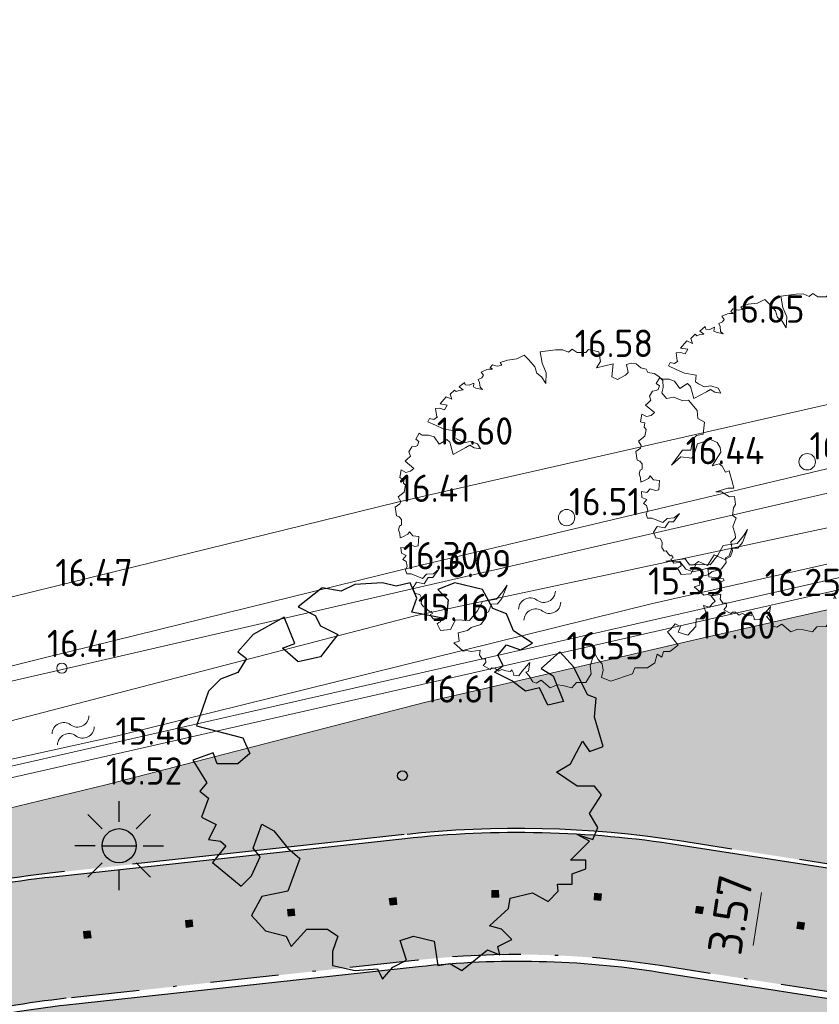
# Model space of a CAD drawing. Header units: metres. Extents: x 174255 to 175175, y 462028 to 462911.
# Tile 79 of 256: x 174560 to 174584, y 462625 to 462654. Entities that reach past the tile are written whole.
import ezdxf

# ---------------------------------------------------------------- set-up
doc = ezdxf.new("R2010")
doc.units = ezdxf.units.M
doc.linetypes.add('VH-GELEIDEBAND_50X200', pattern=[8, 4, -2, 0, -2])
doc.linetypes.add('VH-OPSLUITBAND_120X250', pattern=[26, 16, -4, 2, -4])
doc.layers.get('Defpoints').update_dxf_attribs({"color": 6})
for name, color, linetype, lineweight in [('B-ME-AL-PEIL_MAAIVELD-T20', 8, 'Continuous', 20), ('B-ME-GR-BOOM-S', 8, 'Continuous', 20), ('B-ME-IE-TERREINAFSCHEIDING_KUNSTMATIG_RASTERHEKWERK-G', 8, 'IE-TERREINAFSCHEIDING-KUNSTMATIG-OPEN', 20), ('B-ME-WH-WATERGANG_SLOOT_BODEM-G', 8, 'Continuous', 20), ('B-ME-WH-WATERGANG_SLOOT_INSTEEK-G', 8, 'Continuous', 20), ('B-WE-KL-TRACE_WENSTRACE-A', 252, 'Continuous', 20), ('B-WE-WH-WATER-S', 252, 'Continuous', 20), ('B-XX-KG-GRENS_PERCEEL-G', 213, 'Continuous', 20), ('N-WE-AL-WERKGRENS-G', 173, 'AL-WERKGRENS', 20), ('N-WE-VH-KANTOPSLUITING_ACHTERKANTBAND-G', 50, 'Continuous', 25), ('N-WE-VH-KANTOPSLUITING_GELEIDEBAND_50-200X200-G', 210, 'VH-GELEIDEBAND_50X200', 25), ('N-WE-VH-KANTOPSLUITING_OPSLUITBAND_120X250-G', 152, 'VH-OPSLUITBAND_120X250', 25), ('N-WE-VH-VERHARDING_STRAATBAKSTEEN_DIKFORMAAT_ROOD-TROTTOIR-V', 33, 'Continuous', 25), ('N-WE-VW-MARKERING_LANGS_STREEP_20-280_020-G', 7, 'Continuous', 20), ('N-XX-AL-M', 10, 'Continuous', 20)]:
    doc.layers.add(name, color=color, linetype=linetype, lineweight=lineweight)
for name, color, linetype, lineweight, true_color in [('N-WE-GR-BOOM-1E-GROOTTE-S', 7, 'Continuous', 25, 0x00cc00), ('N-WE-GR-GRAS_BERM-BERMENMENGSEL-V', 70, 'Continuous', 25, 0x7fff00), ('N-WE-IE-MEUBILAIR_WEGMEUBILAIR-LICHTMAST-PAALTOP-5.00-S', 30, 'Continuous', 25, 0xff7f00), ('N-WE-VH-VERHARDING_BETONSTRAATSTEEN_DUBBELKLINKERS_ROOD-V', 7, 'Continuous', 18, 0xff6a6a)]:
    doc.layers.add(name, color=color, linetype=linetype, lineweight=lineweight, true_color=true_color)
doc.styles.add('NLCS-ISO-M500-T20', font='NLCS-ISO.ttf', dxfattribs={"height": 1})
doc.linetypes.add('AL-WERKGRENS', pattern='A,10,[106,Afdeling.shx,S=1,R=0,X=0,Y=0],-2', length=12)
doc.linetypes.add('IE-TERREINAFSCHEIDING-KUNSTMATIG-OPEN', pattern='A,7,-1.5,[67,NLCS.SHX,S=0.75,R=0,X=0,Y=0],-1.5', length=10)
doc.dimstyles.new('M500T20', dxfattribs={"dimtxt": 1, "dimasz": 1, "dimexe": 0.5, "dimexo": 1, "dimgap": 0.3, "dimtad": 1, "dimzin": 1, "dimdsep": 46, "dimtxsty": 'NLCS-ISO-M500-T20', "dimcen": 0, "dimclrd": 256, "dimclre": 256, "dimclrt": 256, "dimadec": 0, "dimazin": 0, "dimtfac": 1, "dimtix": 1, "dimtmove": 0, "dimatfit": 3, "dimfxl": 1, "dimfxlon": 1, "dimlwd": -1, "dimlwe": -1, "dimarcsym": 0})

# ---------------------------------------------------------------- blocks, each defined once
blk = doc.blocks.new('boom')
blk.add_lwpolyline([(-0.3058869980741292, 1.961443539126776), (-0.367967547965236, 2.058375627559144), (-0.4348348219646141, 2.112359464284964), (-0.4631247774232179, 2.207472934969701), (-0.5531377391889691, 2.307727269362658), (-0.6209857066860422, 2.375745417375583), (-0.7266629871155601, 2.320002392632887), (-0.8640880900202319, 2.305284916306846), (-0.9726863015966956, 2.266609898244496), (-0.9458113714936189, 2.227808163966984), (-1.008520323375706, 2.215868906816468), (-1.03390285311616, 2.221838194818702), (-1.086159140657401, 2.23527011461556), (-1.117513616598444, 2.197960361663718), (-1.084666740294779, 2.169604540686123), (-1.135430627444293, 2.169604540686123), (-1.165292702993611, 2.165127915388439), (-1.249446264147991, 2.128632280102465), (-1.21374823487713, 2.083561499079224), (-1.238172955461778, 2.046001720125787), (-1.294538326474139, 2.021588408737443), (-1.271991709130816, 1.976517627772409), (-1.266355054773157, 1.907032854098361), (-1.228778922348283, 1.87322959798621), (-1.330235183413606, 1.893887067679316), (-1.364053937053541, 1.910788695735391), (-1.358417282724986, 1.967127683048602), (-1.424176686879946, 1.937080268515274), (-1.482420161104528, 1.940836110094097), (-1.493692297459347, 1.976517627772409), (-1.572603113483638, 1.910788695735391), (-1.514359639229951, 1.867595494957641), (-1.570723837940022, 1.860083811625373), (-1.615815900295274, 1.843182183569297), (-1.638361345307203, 1.865717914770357), (-1.702241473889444, 1.803745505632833), (-1.679694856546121, 1.732382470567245), (-1.763198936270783, 1.76855995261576), (-1.851489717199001, 1.662658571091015), (-1.745539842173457, 1.645008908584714), (-1.784387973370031, 1.57793787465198), (-1.85502083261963, 1.59911855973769), (-1.918591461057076, 1.595588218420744), (-1.900932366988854, 1.475567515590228), (-1.890337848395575, 1.47203717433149), (-1.943312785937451, 1.436737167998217), (-2.006882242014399, 1.450857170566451), (-2.02807127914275, 1.401436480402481), (-1.918591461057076, 1.352016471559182), (-1.794983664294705, 1.295535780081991), (-1.625464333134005, 1.267295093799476), (-1.636060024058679, 1.168454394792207), (-1.590148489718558, 1.140214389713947), (-1.505388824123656, 1.09432404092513), (-1.410034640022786, 1.111974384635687), (-1.304084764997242, 1.076673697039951), (-1.26170551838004, 1.006073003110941), (-1.349996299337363, 1.020193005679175), (-1.417098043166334, 1.059023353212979), (-1.473604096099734, 1.023723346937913), (-1.660781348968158, 0.9248826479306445), (-1.706692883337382, 1.101384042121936), (-1.752603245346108, 1.143744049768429), (-1.862084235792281, 1.073144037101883), (-1.939780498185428, 1.179044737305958), (-2.021009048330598, 1.207284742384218), (-2.112830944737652, 1.207284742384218), (-2.157668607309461, 1.233627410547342), (-2.207795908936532, 1.145943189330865), (-2.162274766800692, 1.111974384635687), (-2.179932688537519, 1.055493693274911), (-2.211717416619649, 1.041373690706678), (-2.265102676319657, 1.033418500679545), (-2.306358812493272, 0.9604088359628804), (-2.285881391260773, 0.9001723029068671), (-2.335325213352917, 0.8507516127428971), (-2.36357765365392, 0.8260412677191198), (-2.23643874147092, 0.7201405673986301), (-2.282350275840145, 0.6777805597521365), (-2.352983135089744, 0.6601302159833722), (-2.42008370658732, 0.6989605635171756), (-2.44127391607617, 0.5859991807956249), (-2.423615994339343, 0.5789391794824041), (-2.374173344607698, 0.5683495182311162), (-2.38476786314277, 0.5048088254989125), (-2.356514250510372, 0.4730384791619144), (-2.374173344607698, 0.3741977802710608), (-2.465995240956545, 0.3035970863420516), (-2.427147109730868, 0.236526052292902), (-2.437742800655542, 0.2012260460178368), (-2.508375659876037, 0.1518053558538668), (-2.487185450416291, 0.02472465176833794), (-2.448337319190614, 0.0106046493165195), (-2.416176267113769, -0.03011826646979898), (-2.416176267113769, -0.1056329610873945), (-2.442840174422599, -0.123401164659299), (-2.460616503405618, -0.1767057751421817), (-2.438396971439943, -0.2344522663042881), (-2.433952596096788, -0.2966413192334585), (-2.398399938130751, -0.2833149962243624), (-2.322850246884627, -0.2433367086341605), (-2.296186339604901, -0.2078003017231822), (-2.247301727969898, -0.2655467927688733), (-2.162863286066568, -0.2744312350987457), (-2.170781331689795, -0.412212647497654), (-2.219308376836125, -0.4221115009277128), (-2.295564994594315, -0.3943947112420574), (-2.347062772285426, -0.448839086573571), (-2.426291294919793, -0.4369604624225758), (-2.417377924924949, -0.5220912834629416), (-2.34508267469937, -0.5537682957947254), (-2.393609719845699, -0.6111823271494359), (-2.349044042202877, -0.6398890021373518), (-2.333198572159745, -0.7101722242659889), (-2.355987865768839, -0.7674179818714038), (-2.336416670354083, -0.8247080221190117), (-2.272109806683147, -0.8247080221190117), (-2.109946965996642, -0.8903817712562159), (-2.049833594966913, -0.8288998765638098), (-1.946385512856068, -0.8219134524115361), (-1.868099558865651, -0.7562390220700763), (-1.954772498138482, -0.8764089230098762), (-2.02606890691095, -0.8764089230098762), (-2.084783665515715, -0.9672351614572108), (-2.196619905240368, -0.9462752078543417), (-2.251139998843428, -1.030114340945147), (-2.214793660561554, -1.112556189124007), (-2.14674231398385, -1.126996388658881), (-2.119881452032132, -1.18313371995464), (-2.127207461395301, -1.255135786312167), (-2.094242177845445, -1.306391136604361), (-2.061276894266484, -1.301509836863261), (-2.033195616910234, -1.347883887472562), (-2.006334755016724, -1.373511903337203), (-1.983137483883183, -1.367409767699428), (-1.962381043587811, -1.402801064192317), (-1.996567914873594, -1.423547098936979), (-1.952614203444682, -1.480904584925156), (-1.881799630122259, -1.473582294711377), (-1.851276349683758, -1.476023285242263), (-1.84517192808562, -1.523617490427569), (-1.869590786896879, -1.535821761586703), (-1.89523006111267, -1.555347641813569), (-1.84293977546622, -1.650591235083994), (-1.701030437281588, -1.636952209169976), (-1.624783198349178, -1.495622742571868), (-1.419942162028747, -1.506018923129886), (-1.30532276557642, -1.364175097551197), (-1.231639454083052, -1.225058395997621), (-1.02696254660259, -1.195052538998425), (-0.9341758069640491, -1.083213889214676), (-0.8714082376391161, -0.9904691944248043), (-0.9478207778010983, -1.181413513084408), (-1.013317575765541, -1.26324698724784), (-1.100645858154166, -1.265974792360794), (-1.141581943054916, -1.377813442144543), (-1.196161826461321, -1.405091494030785), (-1.185246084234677, -1.473285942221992), (-1.253470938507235, -1.566029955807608), (-1.395380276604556, -1.609674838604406), (-1.449211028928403, -1.651869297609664), (-1.586414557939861, -1.683966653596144), (-1.572767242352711, -1.806074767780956), (-1.651909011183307, -1.830624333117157), (-1.512728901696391, -1.953374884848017), (-1.463606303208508, -1.94246366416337), (-1.389922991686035, -1.958829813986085), (-1.264387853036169, -1.937008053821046), (-1.274154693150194, -2.007791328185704), (-1.235320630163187, -2.06854835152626), (-1.186353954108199, -2.065173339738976), (-1.179600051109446, -2.117492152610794), (-1.220123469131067, -2.164747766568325), (-1.117126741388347, -2.220442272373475), (-1.091799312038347, -2.19850197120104), (-1.051275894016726, -2.200189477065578), (-0.9955564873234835, -2.244070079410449), (-0.9499673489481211, -2.220442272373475), (-0.8891822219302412, -2.242381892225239), (-0.8199550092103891, -2.252508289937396), (-0.8030696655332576, -2.225505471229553), (-0.7743658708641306, -2.28626249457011), (-0.7777434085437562, -2.306515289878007), (-0.7000729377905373, -2.313265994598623), (-0.6561731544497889, -2.252508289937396), (-0.5481107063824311, -2.129306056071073), (-0.5362910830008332, -2.119179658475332), (-0.5582409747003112, -2.244070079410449), (-0.5970762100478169, -2.262634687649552), (-0.5514870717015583, -2.309890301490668), (-0.4958825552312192, -2.403423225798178), (-0.4448970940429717, -2.420410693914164), (-0.3735162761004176, -2.376242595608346), (-0.2409529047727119, -2.488361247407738), (-0.1389796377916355, -2.447590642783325), (-0.05400308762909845, -2.457783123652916), (0.0785602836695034, -2.488361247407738), (0.1431426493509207, -2.41361570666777), (0.2791058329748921, -2.410218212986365), (0.3599697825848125, -2.285145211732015), (0.3450814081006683, -2.174336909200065), (0.3782689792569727, -2.059551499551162), (0.3982423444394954, -1.961784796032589), (0.4636675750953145, -2.077842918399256), (0.519553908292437, -2.138910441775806), (0.5372727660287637, -2.232924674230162), (0.5124666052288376, -2.340019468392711), (0.6494309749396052, -2.392442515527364), (0.9663755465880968, -2.28754941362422), (1.000460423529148, -2.199785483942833), (1.181574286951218, -2.196114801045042), (1.293255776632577, -2.126619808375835), (1.326109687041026, -1.995529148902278), (1.392091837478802, -2.040497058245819), (1.416086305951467, -1.956557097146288), (1.509061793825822, -1.956557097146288), (1.632029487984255, -1.8666219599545), (1.47607071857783, -1.668764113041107), (1.524057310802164, -1.632790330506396), (1.587187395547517, -1.556243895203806), (1.665020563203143, -1.590820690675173), (1.632029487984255, -1.674759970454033), (1.775952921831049, -1.717929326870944), (1.890494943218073, -1.594280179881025), (1.896397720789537, -1.480046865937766), (2.008382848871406, -1.480046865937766), (2.048199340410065, -1.412886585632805), (2.000917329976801, -1.286028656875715), (2.092993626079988, -1.310902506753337), (2.130321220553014, -1.261154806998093), (2.172626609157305, -1.221355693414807), (2.115390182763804, -1.149220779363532), (2.182581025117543, -1.096985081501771), (2.272168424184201, -1.069623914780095), (2.239817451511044, -0.9427659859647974), (2.304519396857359, -0.9203794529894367), (2.29207725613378, -0.8930176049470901), (2.080550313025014, -0.8656557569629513), (2.06810817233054, -0.7387978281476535), (1.854092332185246, -0.7910335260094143), (1.744596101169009, -0.7562097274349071), (1.65749759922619, -0.644276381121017), (1.450948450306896, -0.6393017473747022), (1.736858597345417, -0.6042783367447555), (1.796356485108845, -0.6887898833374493), (1.868380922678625, -0.6919203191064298), (1.927878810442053, -0.6418387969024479), (2.059401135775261, -0.7013102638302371), (2.159608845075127, -0.544807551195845), (2.316183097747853, -0.6105385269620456), (2.397601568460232, -0.5667178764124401), (2.428917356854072, -0.4884665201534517), (2.403849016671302, -0.3588439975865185), (2.471286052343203, -0.2970555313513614), (2.465665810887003, -0.2408834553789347), (2.431196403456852, -0.1345072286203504), (2.458827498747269, -0.0654611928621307), (2.48093214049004, -0.00746263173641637), (2.42566994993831, 0.03672726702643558), (2.44224813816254, 0.1416769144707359), (2.469879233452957, 0.1913905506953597), (2.458827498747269, 0.3073876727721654), (2.381459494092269, 0.3046258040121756), (2.265409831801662, 0.3791955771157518), (2.182516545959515, 0.3791955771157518), (2.35935485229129, 0.4316704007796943), (2.445011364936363, 0.4316704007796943), (2.431196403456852, 0.4896696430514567), (2.380280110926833, 0.6839297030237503), (2.325674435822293, 0.6644365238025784), (2.274970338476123, 0.7502056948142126), (2.232065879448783, 0.7852924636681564), (2.130657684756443, 0.7580028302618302), (2.255468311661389, 0.9568301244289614), (2.247667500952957, 1.027004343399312), (2.200863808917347, 1.097179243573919), (2.107255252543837, 1.143962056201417), (1.916137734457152, 1.077686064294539), (1.877133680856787, 0.9607290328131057), (1.830329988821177, 0.8710616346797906), (1.670414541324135, 0.8866559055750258), (1.533902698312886, 0.7657999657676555), (1.697717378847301, 0.9841204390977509), (1.818628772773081, 0.9880186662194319), (1.845931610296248, 1.151759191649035), (1.900536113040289, 1.198542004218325), (1.998045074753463, 1.22193341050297), (2.017222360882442, 1.394816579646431), (1.920916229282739, 1.451441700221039), (1.912237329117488, 1.565008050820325), (1.781351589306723, 1.716587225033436), (1.70282295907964, 1.706775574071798), (1.570305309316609, 1.760739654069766), (1.462328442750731, 1.741116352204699), (1.393614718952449, 1.824515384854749), (1.413246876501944, 1.903007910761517), (1.408339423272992, 2.006030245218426), (1.348060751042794, 2.065731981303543), (1.279852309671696, 2.105967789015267), (1.188162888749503, 2.123849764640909), (1.163563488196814, 2.169674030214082), (1.084173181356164, 2.192027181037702), (1.018201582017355, 2.250144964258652), (0.9432849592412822, 2.259085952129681), (0.8782699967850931, 2.241509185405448), (0.9028096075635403, 2.123770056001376), (0.8635452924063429, 2.084523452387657), (0.745752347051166, 2.020747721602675), (0.6623150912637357, 2.059994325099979), (0.6837140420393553, 2.248067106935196), (0.4365452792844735, 2.192450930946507), (0.495441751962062, 2.285661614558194), (0.4709009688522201, 2.423024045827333), (0.3187523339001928, 2.457364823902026), (0.2794880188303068, 2.413212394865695), (0.1567864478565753, 2.413212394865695), (0.08316527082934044, 2.462270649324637), (0.02917742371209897, 2.418118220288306), (-0.05691346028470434, 2.454903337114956), (-0.1622366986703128, 2.452458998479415), (-0.3862238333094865, 2.424999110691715), (-0.3586719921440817, 2.258476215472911), (-0.2992636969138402, 2.118135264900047), (-0.3058869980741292, 1.961443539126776)])
blk.add_circle((0, 0), 0.12)
blk = doc.blocks.new('water')
at = {"linetype": 'Continuous'}
for centre, radius, start, end in [((0.2997979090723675, -0.1605370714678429), 0.3400749, 28.13778714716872, 151.8316499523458), ((0.9001997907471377, 0.1494030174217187), 0.33496494, 206.4585658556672, 333.511009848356), ((0.2996067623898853, -0.5198982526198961), 0.3400745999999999, 28.13778724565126, 151.8316900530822), ((0.900008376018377, -0.2105970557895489), 0.33496506, 206.4585357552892, 333.5110164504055)]:
    blk.add_arc(centre, radius, start, end, dxfattribs=at)
blk = doc.blocks.new('*D72')
at = {"layer": 'Defpoints', "color": 0, "transparency": 16777216}
for p in [(174582.145679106, 462629.0061890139), (174581.5977685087, 462625.4784852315), (174581.5977684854, 462625.4784852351)]:
    blk.add_point(p, dxfattribs=at)
at = {"layer": 'N-XX-AL-M', "transparency": 16777216}
blk.add_line((174581.9922027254, 462628.0180366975), (174581.7512448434, 462626.4666375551), dxfattribs=at)
for points in [[(174581.827510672, 462628.0436160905), (174582.1568947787, 462627.9924573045), (174582.1456790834, 462629.0061890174)], [(174581.58655279, 462626.4922169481), (174581.9159368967, 462626.4410581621), (174581.5977684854, 462625.4784852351)]]:
    blk.add_solid(points, dxfattribs=at)
at = {"layer": 'N-XX-AL-M', "transparency": 16777216, "insert": (174581.0812019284, 462627.3651182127), "char_height": 1, "width": 2.754248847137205, "attachment_point": 5, "rotation": 81.17155930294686, "style": 'NLCS-ISO-M500-T20'}
blk.add_mtext('3.57', dxfattribs=at)
blk = doc.blocks.new('SGR-BOOM_1EGROOTTE')
at = {"linetype": 'Continuous', "flags": 128}
blk.add_lwpolyline([(167869.0515202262, 467739.1556611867), (167868.8494327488, 467739.6599609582), (167868.4486004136, 467739.8110639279), (167868.1446613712, 467740.3646383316), (167867.3364325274, 467740.5666382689), (167866.83377547, 467740.3645509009), (167867.1376977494, 467740.0623117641), (167867.0851679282, 467739.5070708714), (167866.0781706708, 467739.7090575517), (167866.2276307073, 467740.1131752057), (167866.0255466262, 467740.5665508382), (167865.6230883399, 467740.4663184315), (167865.2189739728, 467740.5664970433), (167864.4140474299, 467740.5155192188), (167864.0099531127, 467740.3150811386), (167863.4547091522, 467740.4136069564), (167862.7483789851, 467739.8599651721), (167863.2527089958, 467739.6086635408), (167863.4038589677, 467739.3047715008), (167863.9081889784, 467739.0534698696), (167863.403919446, 467738.3979932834), (167862.7484864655, 467738.2484625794), (167862.2950706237, 467738.6492545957), (167862.6511367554, 467738.7906272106), (167862.3459340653, 467739.5593216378), (167861.437546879, 467739.0533050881), (167860.9841914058, 467738.5489616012), (167861.2371828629, 467738.3469246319), (167860.9842317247, 467737.9444427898), (167860.478289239, 467737.7423552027), (167860.1267718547, 467737.3907909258), (167859.7736556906, 467736.3804981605), (167861.1338465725, 467736.027405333), (167861.3359306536, 467735.5740297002), (167860.9844099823, 467735.2717468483), (167860.3798911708, 467735.2717065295), (167860.2645594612, 467735.587631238), (167859.6735173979, 467735.3718649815), (167860.077668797, 467734.7164489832), (167859.8756317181, 467734.4651002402), (167860.126980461, 467734.2630631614), (167859.9249636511, 467733.7078122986), (167860.3487980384, 467733.4959304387), (167860.1270612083, 467733.0523828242), (167860.4786053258, 467733.0031248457), (167860.6371384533, 467732.864022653), (167860.2443994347, 467732.3829941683), (167861.0848543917, 467731.6906366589), (167861.3887363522, 467731.9929163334), (167861.6400345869, 467732.5481704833), (167861.4379639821, 467732.7994922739), (167861.6892521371, 467733.5058761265), (167862.0440918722, 467733.30384595), (167862.4482331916, 467732.7995596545), (167862.7997940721, 467732.4989664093), (167862.4483172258, 467731.5395978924), (167861.6893932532, 467731.3900602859), (167861.3888137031, 467730.8331601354), (167861.7929516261, 467730.3797979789), (167862.3958378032, 467730.2287084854), (167862.4714127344, 467730.0775838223), (167862.5469876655, 467729.9264591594), (167863.0019858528, 467730.4308027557), (167863.6065046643, 467730.4308430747), (167863.9087775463, 467730.228809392), (167863.7593207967, 467729.7754103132), (167863.759347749, 467729.3713026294), (167864.4148008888, 467729.2185739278), (167865.0702403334, 467729.2711844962), (167865.2197475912, 467728.9672923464), (167865.5236260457, 467729.3221388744), (167865.9260776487, 467729.522576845), (167865.7333766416, 467730.0964089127), (167866.1280843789, 467730.2289574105), (167866.7342560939, 467730.076225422), (167866.8345086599, 467729.3715077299), (167867.1876886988, 467729.4240981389), (167867.5392432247, 467729.218782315), (167868.2964940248, 467729.8249943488), (167868.651330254, 467729.6755310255), (167868.5987466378, 467729.9268627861), (167869.0028408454, 467730.1289435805), (167868.7005612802, 467730.4311828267), (167868.3473709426, 467730.5330075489), (167868.9025748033, 467731.0357151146), (167868.9518360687, 467731.3379778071), (167869.6072688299, 467731.4907939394), (167870.0623175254, 467731.2378463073), (167870.3629140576, 467731.5401257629), (167870.3423943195, 467731.7499664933), (167870.7670077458, 467731.7499948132), (167870.7669879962, 467732.0461086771), (167871.1710857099, 467732.1956226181), (167871.1710689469, 467732.4469578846), (167870.7176798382, 467732.4469276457), (167871.2728800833, 467733.0038447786), (167870.919683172, 467733.2042323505), (167871.3730823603, 467733.0531328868), (167871.5241885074, 467733.4063265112), (167871.2728262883, 467733.8104174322), (167871.6243301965, 467734.364035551), (167871.4222595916, 467734.6153573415), (167870.9195890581, 467734.6153238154), (167870.3134004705, 467735.0210337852), (167870.7174913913, 467735.272396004), (167871.0706312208, 467735.9278625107), (167871.2727051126, 467735.6272592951), (167871.6735173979, 467735.776773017), (167871.4221249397, 467736.6342530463), (167871.4746547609, 467737.189493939), (167871.2200273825, 467737.2896825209), (167870.8158659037, 467738.096228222), (167870.4122671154, 467738.5450985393), (167869.8651256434, 467738.0531398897), (167870.2130065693, 467737.8448527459), (167870.5153164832, 467737.087581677), (167870.0619340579, 467736.9873458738), (167869.8089225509, 467737.4899995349), (167869.4048214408, 467737.3914097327), (167869.0023363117, 467737.6936422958), (167868.498006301, 467737.944943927), (167868.7493280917, 467738.1470145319), (167868.5981783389, 467738.4476211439), (167868.8494933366, 467738.7515400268), (167869.2536111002, 467738.6004372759), (167869.6067811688, 467738.8025146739)], close=True, dxfattribs=at)
at = {"linetype": 'Continuous'}
blk.add_circle((167865.804156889, 467734.918884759), 0.143196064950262, dxfattribs=at)
blk = doc.blocks.new('lichtmast 5.00 m')
blk.add_hatch(color=256).paths.add_polyline_path([(-0.2500000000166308, 0, 1), (0.2500000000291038, 0)])
for p, q in [((0, 0.3499999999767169), (0, 0.6500000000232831)), ((-0.2474873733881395, 0.2474873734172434), (-0.4596194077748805, 0.4596194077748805)), ((0.2474873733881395, 0.247487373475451), (0.4596194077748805, 0.4596194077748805)), ((-0.3500000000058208, 0), (-0.6499999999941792, 0)), ((-0.2500000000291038, 0), (0.2500000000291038, 0)), ((0.3500000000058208, 0), (0.6499999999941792, 0)), ((-0.2474873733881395, -0.2474873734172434), (-0.4596194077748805, -0.4596194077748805)), ((0.2474873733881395, -0.247487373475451), (0.459619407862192, -0.4596194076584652)), ((0, -0.6500000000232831), (0, -0.3499999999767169))]:
    blk.add_line(p, q)
blk.add_circle((0, 0), 0.2500000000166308)

msp = doc.modelspace()

# ---------------------------------------------------------------- hatches: boundary and pattern name
at = {"layer": 'B-WE-KL-TRACE_WENSTRACE-A'}
h = msp.add_hatch(dxfattribs=at)
h.set_pattern_fill('AKL-WENSTRACE', color=256, scale=5, pattern_type=2)
h.set_pattern_definition([(45, (7009.968226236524, -5333.280170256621), (-0.4419417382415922, 0.4419417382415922), [])])
edge = h.paths.add_edge_path()
edge.add_line((174561.1605458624, 462532.0989702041), (174561.0658023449, 462524.9997435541))
edge.add_line((174561.0658023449, 462524.9997435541), (174533.2316158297, 462525.3712118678))
edge.add_line((174533.2316158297, 462525.3712118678), (174531.9525033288, 462540.8590575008))
edge.add_arc((174457.7047188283, 462534.7270267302), 74.50057251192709, 4.721271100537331, 10.37402687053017)
edge.add_line((174530.9874455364, 462548.1425875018), (174544.1329476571, 462551.271554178))
edge.add_line((174544.1329476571, 462551.271554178), (174535.9280328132, 462585.6910932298))
edge.add_line((174535.9280328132, 462585.6910932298), (174534.9558274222, 462585.456952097))
edge.add_line((174534.9558274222, 462585.456952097), (174542.9514576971, 462551.9153598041))
edge.add_line((174542.9514576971, 462551.9153598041), (174532.1318001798, 462549.3400037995))
edge.add_line((174532.1318001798, 462549.3400037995), (174514.6897295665, 462547.8994954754))
edge.add_line((174514.6897295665, 462547.8994954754), (174503.1916710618, 462543.9082026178))
edge.add_line((174503.1916710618, 462543.9082026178), (174492.5572720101, 462565.7406922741))
edge.add_line((174492.5572720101, 462565.7406922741), (174491.6423641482, 462565.3354025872))
edge.add_line((174491.6423641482, 462565.3354025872), (174502.6812554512, 462542.672487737))
edge.add_line((174502.6812554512, 462542.672487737), (174514.898133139, 462546.9133025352))
edge.add_line((174514.898133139, 462546.9133025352), (174529.9727263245, 462548.1582852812))
edge.add_arc((174457.7283650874, 462534.6297139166), 73.50013587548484, 4.721245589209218, 10.606441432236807, ccw=False)
edge.add_line((174530.9791102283, 462540.6793676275), (174532.8609677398, 462517.8933197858))
edge.add_line((174532.8609677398, 462517.8933197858), (174519.7026749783, 462516.8066007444))
edge.add_line((174519.7026749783, 462516.8066007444), (174520.5656463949, 462509.8115966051))
edge.add_line((174520.5656463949, 462509.8115966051), (174521.5581221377, 462509.9340380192))
edge.add_line((174521.5581221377, 462509.9340380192), (174520.8226348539, 462515.8956915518))
edge.add_line((174520.8226348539, 462515.8956915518), (174533.9398826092, 462516.9790207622))
edge.add_line((174533.9398826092, 462516.9790207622), (174533.3294904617, 462524.369816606))
edge.add_line((174533.3294904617, 462524.369816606), (174562.0768783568, 462523.9861609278))
edge.add_line((174562.0768783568, 462523.9861609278), (174562.1716244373, 462531.0855834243))
edge.add_line((174562.1716244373, 462531.0855834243), (174592.9443543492, 462530.6751003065))
edge.add_line((174592.9443543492, 462530.6751003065), (174593.9421617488, 462530.8117859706))
edge.add_line((174593.9421617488, 462530.8117859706), (174593.6844746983, 462531.7996495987))
edge.add_line((174593.6844746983, 462531.7996495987), (174594.3033468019, 462578.1946979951))
edge.add_line((174594.3033468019, 462578.1946979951), (174594.7134778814, 462578.9431135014))
edge.add_line((174594.7134778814, 462578.9431135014), (174594.958302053, 462597.2904152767))
edge.add_line((174594.958302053, 462597.2904152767), (174594.5584503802, 462597.2957508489))
edge.add_line((174594.5584503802, 462597.2957508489), (174594.8775345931, 462621.2165697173))
edge.add_line((174594.8775345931, 462621.2165697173), (174600.3170870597, 462627.9729559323))
edge.add_arc((174655.7627324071, 462618.2020597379), 56.3000000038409, 160.1144639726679, 170.0056796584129, ccw=False)
edge.add_line((174602.8196748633, 462637.3520638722), (174601.8793008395, 462637.6922060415))
edge.add_arc((174655.762732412, 462618.2020597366), 57.30000000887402, 160.1144639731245, 169.7474836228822)
edge.add_line((174599.3776482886, 462628.4007012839), (174593.8822257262, 462621.5749196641))
edge.add_line((174593.8822257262, 462621.5749196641), (174593.5585394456, 462597.3090971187))
edge.add_line((174593.5585394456, 462597.3090971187), (174576.797482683, 462597.5326759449))
edge.add_line((174576.797482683, 462597.5326759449), (174576.761245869, 462594.8161070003))
edge.add_line((174576.761245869, 462594.8161070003), (174561.8637666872, 462595.0148272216))
edge.add_line((174561.8637666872, 462595.0148272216), (174561.8355865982, 462592.902247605))
edge.add_line((174561.8355865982, 462592.902247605), (174520.4699462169, 462583.0442731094))
edge.add_line((174520.4699462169, 462583.0442731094), (174513.374465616, 462612.8097460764))
edge.add_line((174513.374465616, 462612.8097460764), (174505.3179127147, 462610.8895252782))
edge.add_arc((174511.4138291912, 462585.3131868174), 26.29276110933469, 103.4058786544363, 117.4871049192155)
edge.add_line((174499.2784323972, 462608.6378825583), (174483.0795162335, 462600.2105934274))
edge.add_line((174483.0795162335, 462600.2105934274), (174483.5053150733, 462599.304880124))
edge.add_line((174483.5053150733, 462599.304880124), (174499.7399512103, 462607.7507521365))
edge.add_arc((174511.413878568, 462585.3130543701), 25.29290139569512, 103.4059164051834, 117.4871426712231, ccw=False)
edge.add_line((174505.5497610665, 462609.9167733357), (174512.6335959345, 462611.6051538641))
edge.add_line((174512.6335959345, 462611.6051538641), (174519.7290700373, 462581.8397081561))
edge.add_line((174519.7290700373, 462581.8397081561), (174562.8251084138, 462592.1100591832))
edge.add_line((174562.8251084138, 462592.1100591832), (174562.8503397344, 462594.0015781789))
edge.add_line((174562.8503397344, 462594.0015781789), (174577.7478189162, 462593.8028579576))
edge.add_line((174577.7478189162, 462593.8028579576), (174577.7840557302, 462596.5194269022))
edge.add_line((174577.7840557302, 462596.5194269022), (174593.9450484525, 462596.3038524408))
edge.add_line((174593.9450484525, 462596.3038524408), (174593.7168884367, 462579.2053746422))
edge.add_line((174593.7168884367, 462579.2053746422), (174593.3068688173, 462578.4571625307))
edge.add_line((174593.3068688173, 462578.4571625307), (174592.6826168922, 462531.6784914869))
edge.add_line((174592.6826168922, 462531.6784914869), (174561.1605458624, 462532.0989702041))
at = {"layer": 'N-WE-GR-GRAS_BERM-BERMENMENGSEL-V', "transparency": 33554559}
h = msp.add_hatch(color=256, dxfattribs=at)
h.dxf.hatch_style = 1
edge = h.paths.add_edge_path()
edge.add_arc((174444.6898391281, 462590.7989217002), 18.69000000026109, 44.81903165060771, 87.2533835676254, ccw=False)
edge.add_arc((174468.5022701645, 462614.4614023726), 14.87999945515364, 224.8190298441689, 297.4857675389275)
edge.add_line((174475.36981046, 462601.2609753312), (174497.2060338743, 462612.6210049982))
edge.add_arc((174511.4138934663, 462585.3130144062), 30.78294372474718, 103.40591640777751, 117.48715451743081, ccw=False)
edge.add_line((174504.276918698, 462615.2571827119), (174557.4516927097, 462627.9310032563))
edge.add_arc((174564.5832781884, 462597.9782973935), 30.78999999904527, 96.21159540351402, 103.39247755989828, ccw=False)
edge.add_line((174561.2517833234, 462628.587531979), (174571.5407673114, 462629.7073802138))
edge.add_arc((174574.8722621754, 462599.0981456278), 30.78999999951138, 81.17155930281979, 96.21159540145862, ccw=False)
edge.add_line((174579.5977992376, 462629.5233555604), (174593.8750633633, 462627.3058608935))
edge.add_line((174593.8750633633, 462627.3058608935), (174594.178946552, 462629.2624024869))
edge.add_line((174594.178946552, 462629.2624024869), (174598.2303710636, 462628.6331494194))
edge.add_arc((174598.3684997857, 462629.5224865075), 0.9000000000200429, 261.1715593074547, 348.8422133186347)
edge.add_arc((174655.7627324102, 462618.2020597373), 57.60000000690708, 160.1144639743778, 168.842213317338, ccw=False)
edge.add_line((174601.5971886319, 462637.7942486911), (174605.23248362, 462647.8445667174))
edge.add_line((174605.23248362, 462647.8445667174), (174601.3139031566, 462647.6062455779))
edge.add_line((174601.3139031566, 462647.6062455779), (174602.5844432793, 462644.6543776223))
edge.add_line((174602.5844432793, 462644.6543776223), (174598.3551943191, 462643.7279207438))
edge.add_arc((174598.7831649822, 462641.7742469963), 2.000000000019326, -77.03845651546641, 102.35600575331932, ccw=False)
edge.add_line((174599.2317590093, 462639.8252053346), (174594.578449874, 462638.7541935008))
edge.add_line((174594.578449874, 462638.7541935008), (174590.6386961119, 462637.8074849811))
edge.add_line((174590.6386961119, 462637.8074849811), (174580.1684587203, 462635.4378745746))
edge.add_line((174580.1684587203, 462635.4378745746), (174572.1363645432, 462633.5709256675))
edge.add_line((174572.1363645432, 462633.5709256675), (174562.8114204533, 462631.1688507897))
edge.add_line((174562.8114204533, 462631.1688507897), (174551.5369909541, 462628.4393892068))
edge.add_line((174551.5369909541, 462628.4393892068), (174533.0577663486, 462623.6756262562))
edge.add_line((174533.0577663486, 462623.6756262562), (174520.2202265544, 462621.1871817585))
edge.add_line((174520.2202265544, 462621.1871817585), (174509.4742103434, 462618.7105026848))
edge.add_line((174509.4742103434, 462618.7105026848), (174496.8234385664, 462615.2490303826))
edge.add_line((174496.8234385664, 462615.2490303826), (174490.9642852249, 462613.8544099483))
edge.add_line((174490.9642852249, 462613.8544099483), (174483.8156052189, 462612.964065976))
edge.add_line((174483.8156052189, 462612.964065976), (174473.7450056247, 462611.2067648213))
edge.add_line((174473.7450056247, 462611.2067648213), (174464.2093834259, 462609.2905380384))
edge.add_line((174464.2093834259, 462609.2905380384), (174459.1696462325, 462608.2476951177))
edge.add_arc((174458.3591204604, 462612.1647154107), 4.000000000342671, 181.6399784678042, 281.6908809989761, ccw=False)
edge.add_line((174454.3607589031, 462612.0502389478), (174454.2223645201, 462616.8839905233))
edge.add_line((174454.2223645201, 462616.8839905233), (174453.6096489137, 462616.8745366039))
edge.add_line((174453.6096489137, 462616.8745366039), (174453.5575883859, 462611.8593093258))
edge.add_line((174453.5575883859, 462611.8593093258), (174453.4072333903, 462611.4954502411))
edge.add_line((174453.4072333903, 462611.4954502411), (174452.9818131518, 462611.3608235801))
edge.add_line((174452.9818131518, 462611.3608235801), (174452.4083397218, 462611.3079201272))
edge.add_line((174452.4083397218, 462611.3079201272), (174450.4660534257, 462611.3247696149))
edge.add_line((174450.4660534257, 462611.3247696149), (174448.5942650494, 462611.3410075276))
edge.add_line((174448.5942650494, 462611.3410075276), (174437.288691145, 462611.4387621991))
edge.add_line((174437.288691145, 462611.4387621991), (174437.0067125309, 462609.9591014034))
edge.add_line((174437.0067125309, 462609.9591014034), (174437.0028789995, 462609.8791933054))
edge.add_line((174437.0028789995, 462609.8791933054), (174445.585447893, 462609.467450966))
at = {"layer": 'N-WE-VH-VERHARDING_BETONSTRAATSTEEN_DUBBELKLINKERS_ROOD-V'}
h = msp.add_hatch(color=256, dxfattribs=at)
h.dxf.hatch_style = 1
edge = h.paths.add_edge_path()
edge.add_line((174588.6999796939, 462624.3753946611), (174589.2478902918, 462627.9030984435))
edge.add_line((174589.2478902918, 462627.9030984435), (174579.5793820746, 462629.404777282))
edge.add_arc((174574.8722621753, 462599.0981456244), 30.67000000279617, 81.17155930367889, 96.21159540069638)
edge.add_line((174571.5537513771, 462629.5880847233), (174561.2647673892, 462628.4682364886))
edge.add_arc((174564.5832781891, 462597.9782973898), 30.67000000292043, 96.21159540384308, 103.3924775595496)
edge.add_line((174557.4794871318, 462627.8142665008), (174504.3047404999, 462615.1404524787))
edge.add_arc((174511.4138934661, 462585.3130144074), 30.6629437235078, 103.4059164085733, 117.4871545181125)
edge.add_line((174497.2614198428, 462612.5145512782), (174475.4250522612, 462601.154446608))
edge.add_line((174475.4250522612, 462601.154446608), (174477.0726744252, 462597.9873910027))
edge.add_line((174477.0726744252, 462597.9873910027), (174498.9091524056, 462609.3475531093))
edge.add_arc((174511.4138934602, 462585.313014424), 27.0929437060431, 103.4059164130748, 117.48715452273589, ccw=False)
edge.add_line((174505.1324391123, 462611.6677280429), (174558.3063711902, 462624.3413480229))
edge.add_arc((174564.5832781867, 462597.9782974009), 27.09999999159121, 96.21159540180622, 103.3924775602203, ccw=False)
edge.add_line((174561.6510433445, 462624.9191956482), (174571.9400273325, 462626.039043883))
edge.add_arc((174574.8722621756, 462599.0981456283), 27.09999999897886, 81.17155930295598, 96.21159540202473, ccw=False)
edge.add_line((174579.0314714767, 462625.8770734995), (174588.6999796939, 462624.3753946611))
at = {"layer": 'N-WE-VH-VERHARDING_STRAATBAKSTEEN_DIKFORMAAT_ROOD-TROTTOIR-V'}
h = msp.add_hatch(color=256, dxfattribs=at)
h.dxf.hatch_style = 1
edge = h.paths.add_edge_path()
edge.add_line((174593.7065013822, 462623.3954012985), (174579.0007762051, 462625.6794430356))
edge.add_arc((174574.8722621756, 462599.0981456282), 26.89999999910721, 81.17155930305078, 96.21159540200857)
edge.add_line((174571.961667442, 462625.8402180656), (174561.6726834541, 462624.7203698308))
edge.add_arc((174564.5832781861, 462597.9782974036), 26.89999998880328, 96.2115954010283, 103.392477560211)
edge.add_line((174558.352695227, 462624.1467867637), (174505.1788087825, 462611.4731776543))
edge.add_arc((174511.4138934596, 462585.3130144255), 26.89294370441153, 103.4059164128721, 117.4871545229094)
edge.add_line((174499.0014623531, 462609.1701302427), (174477.1649781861, 462597.8099649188))
edge.add_arc((174468.5022701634, 462614.4614023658), 18.76999944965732, 224.8190302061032, 297.4851577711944, ccw=False)
edge.add_arc((174444.6898391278, 462590.7989216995), 14.80000000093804, 44.81903165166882, 87.25338357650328)
edge.add_line((174445.3990424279, 462605.5819197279), (174436.0561264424, 462606.0301391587))
edge.add_line((174436.0561264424, 462606.0301391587), (174435.7143023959, 462604.2444677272))
edge.add_line((174435.7143023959, 462604.2444677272), (174445.3127879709, 462603.7839875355))
edge.add_arc((174444.689839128, 462590.7989217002), 13.00000000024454, 44.819031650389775, 87.25338358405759, ccw=False)
edge.add_arc((174468.5022701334, 462614.4614022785), 20.56999936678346, 224.8190302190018, 292.3215133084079)
edge.add_line((174476.3148284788, 462595.43277106), (174477.9487902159, 462596.1887196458))
edge.add_line((174477.9487902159, 462596.1887196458), (174499.8322549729, 462607.5733260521))
edge.add_arc((174511.413888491, 462585.3130277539), 25.09292958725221, 103.4059124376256, 117.4871505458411, ccw=False)
edge.add_line((174505.596135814, 462609.7222241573), (174512.0963212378, 462611.2714960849))
edge.add_line((174512.0963212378, 462611.2714960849), (174513.8472757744, 462611.6888186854))
edge.add_line((174513.8472757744, 462611.6888186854), (174558.7463914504, 462622.3923568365))
edge.add_arc((174564.5666386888, 462597.9764778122), 25.10000849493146, 96.21159540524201, 103.40791490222, ccw=False)
edge.add_line((174561.8508040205, 462622.9291263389), (174572.1564284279, 462624.0507857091))
edge.add_arc((174574.87172551, 462599.1349236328), 25.06338008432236, 85.23892047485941, 96.21947281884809, ccw=False)
edge.add_line((174576.9520090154, 462624.1118217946), (174578.7493025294, 462623.8969195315))
edge.add_line((174578.7493025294, 462623.8969195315), (174593.6822446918, 462621.577587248))
edge.add_line((174593.6822446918, 462621.577587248), (174593.7065013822, 462623.3954012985))
at = {"layer": 'N-WE-VW-MARKERING_LANGS_STREEP_20-280_020-G'}
h = msp.add_hatch(color=256, dxfattribs=at)
h.dxf.hatch_style = 1
h.paths.add_polyline_path([(174571.3019509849, 462627.8657279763), (174571.1031251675, 462627.8440878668), (174571.1247652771, 462627.6452620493), (174571.3235910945, 462627.6669021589)])
h = msp.add_hatch(color=256, dxfattribs=at)
h.dxf.hatch_style = 1
h.paths.add_polyline_path([(174574.303014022, 462628.0775546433), (174574.1030673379, 462628.0729369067), (174574.1076850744, 462627.8729902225), (174574.3076317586, 462627.877607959)])
h = msp.add_hatch(color=256, dxfattribs=at)
h.dxf.hatch_style = 1
h.paths.add_polyline_path([(174577.3118285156, 462627.9802976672), (174577.112481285, 462627.9964433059), (174577.0963356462, 462627.7970960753), (174577.2956828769, 462627.7809504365)])
h = msp.add_hatch(color=256, dxfattribs=at)
h.dxf.hatch_style = 1
h.paths.add_polyline_path([(174580.2935422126, 462627.5886537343), (174580.0959117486, 462627.6193490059), (174580.065216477, 462627.4217185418), (174580.262846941, 462627.3910232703)])
h = msp.add_hatch(color=256, dxfattribs=at)
h.dxf.hatch_style = 1
h.paths.add_polyline_path([(174568.3195637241, 462627.5411263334), (174568.1207379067, 462627.5194862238), (174568.1423780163, 462627.3206604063), (174568.3412038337, 462627.3423005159)])
h = msp.add_hatch(color=256, dxfattribs=at)
h.dxf.hatch_style = 1
h.paths.add_polyline_path([(174565.3371764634, 462627.2165246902), (174565.138350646, 462627.1948845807), (174565.1599907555, 462626.9960587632), (174565.3588165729, 462627.0176988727)])
h = msp.add_hatch(color=256, dxfattribs=at)
h.dxf.hatch_style = 1
h.paths.add_polyline_path([(174583.2579991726, 462627.1282246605), (174583.0603687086, 462627.1589199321), (174583.029673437, 462626.961289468), (174583.227303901, 462626.9305941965)])
h = msp.add_hatch(color=256, dxfattribs=at)
h.dxf.hatch_style = 1
h.paths.add_polyline_path([(174562.3547892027, 462626.891923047), (174562.1559633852, 462626.8702829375), (174562.1776034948, 462626.67145712), (174562.3764293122, 462626.6930972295)])

# ---------------------------------------------------------------- linework, layer by layer
at = {"layer": 'B-ME-GR-BOOM-S'}
msp.add_circle((174561.5233083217, 462634.5773770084), 0.15, dxfattribs=at)
at = {"layer": 'B-ME-IE-TERREINAFSCHEIDING_KUNSTMATIG_RASTERHEKWERK-G', "ltscale": 0.5, "flags": 128}
msp.add_lwpolyline([(174602.6099999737, 462646.4174329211), (174592.3515729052, 462644.205280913), (174571.3848788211, 462639.4417354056), (174561.3321820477, 462636.9759467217), (174549.796275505, 462634.1404821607), (174531.6281231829, 462629.7794567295), (174510.7268119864, 462625.2396277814), (174493.3507105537, 462621.4555547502), (174476.4966659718, 462617.8854839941), (174463.5818667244, 462615.3514274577), (174462.0222012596, 462616.6530199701)], dxfattribs=at)
at = {"layer": 'B-ME-WH-WATERGANG_SLOOT_BODEM-G'}
msp.add_lwpolyline([(174496.8815004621, 462617.0846363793), (174509.8011239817, 462620.4308876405), (174528.4659912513, 462624.0970818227), (174540.1682020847, 462627.2933782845), (174551.9538756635, 462630.1356445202), (174563.1482371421, 462632.6000102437), (174578.7699606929, 462636.46077542), (174589.9581572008, 462638.9865578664), (174597.5791669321, 462640.6276444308), (174603.9709047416, 462642.2183150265), (174604.8256311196, 462642.4915156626), (174604.6625008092, 462643.4123060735), (174592.6575052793, 462640.5497301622), (174571.8497775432, 462636.1078578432), (174550.3545638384, 462630.5199233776), (174531.7822053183, 462625.5748066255), (174511.4067268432, 462621.6290017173), (174495.2067348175, 462617.4601388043)], dxfattribs=at)
at = {"layer": 'B-ME-WH-WATERGANG_SLOOT_INSTEEK-G'}
msp.add_lwpolyline([(174494.5761910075, 462619.3221618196), (174510.8481336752, 462623.3378319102), (174522.8782106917, 462625.4836660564), (174531.4554950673, 462627.0169936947), (174550.1570434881, 462632.1566746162), (174561.0863435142, 462634.9013445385), (174571.499826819, 462637.4688927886), (174592.3318435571, 462642.408448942), (174603.818618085, 462644.9247352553), (174605.2843756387, 462643.7406253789), (174605.2322072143, 462641.9900899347), (174604.5589891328, 462640.5685721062), (174600.4111165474, 462640.1557621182), (174590.6386961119, 462637.8074849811), (174580.1684587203, 462635.4378745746), (174572.1363645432, 462633.5709256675), (174562.8114204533, 462631.1688507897), (174551.5369909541, 462628.4393892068), (174533.0577663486, 462623.6756262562), (174520.2202265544, 462621.1871817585), (174509.4742103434, 462618.7105026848), (174496.8234385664, 462615.2490303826)], dxfattribs=at)
at = {"layer": 'B-XX-KG-GRENS_PERCEEL-G', "flags": 128}
for points in [[(174459.944, 462611.143), (174602.775, 462644.041)], [(174448.227, 462605.977), (174539.367, 462626.677), (174589.665, 462638.1), (174607.971, 462642.257), (174608.681, 462642.418)]]:
    msp.add_lwpolyline(points, dxfattribs=at)
at = {"layer": 'N-WE-AL-WERKGRENS-G', "flags": 128}
msp.add_lwpolyline([(174681.5973007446, 462243.5125462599), (174681.058, 462261.019), (174682.966, 462284.801), (174683.583, 462297.765), (174686.249, 462320.652), (174688.507, 462336.11), (174690.024, 462341.923), (174715.341, 462404.33), (174717.601, 462411.68), (174737.648, 462460.859), (174741.719, 462470.505), (174748.8174954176, 462487.3586613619), (174674.4426188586, 462494.0136810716, 0.04199874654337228), (174666.0577772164, 462494.0580673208), (174643.5965542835, 462492.2877370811, -0.02119842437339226), (174639.3615599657, 462492.1340915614), (174613.9155730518, 462492.2899863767), (174609.2232672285, 462496.2598588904), (174608.9575721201, 462517.182709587), (174610.5956108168, 462533.7283149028), (174610.9540414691, 462546.9261407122), (174609.5377019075, 462546.9261407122), (174609.5576061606, 462563.2145506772), (174618.4041220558, 462564.58360208), (174617.8821627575, 462574.521242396), (174609.6591004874, 462573.6964514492), (174609.1962527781, 462609.6936768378), (174614.4864065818, 462610.5266680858), (174612.9706969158, 462619.9735749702), (174609.0880396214, 462619.5310938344), (174608.9272320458, 462630.6163253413), (174611.9378306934, 462638.3239748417), (174653.3349444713, 462646.1372608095), (174694.6818985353, 462654.970900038), (174753.65584954, 462669.6940842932), (174754.2374067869, 462666.5807575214), (174760.4149001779, 462667.3878026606), (174761.8521453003, 462678.247315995), (174772.3394313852, 462679.7783996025), (174801.2688373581, 462672.4202533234), (174803.3914212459, 462678.6153061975), (174801.3912631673, 462679.5941639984), (174797.2767374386, 462686.2291198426), (174795.7751198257, 462697.8273500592), (174787.848539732, 462696.8455267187), (174788.4591136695, 462691.5931226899), (174783.4545685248, 462686.9545733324), (174765.0261672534, 462688.3792341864), (174763.0242693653, 462691.2723908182), (174740.9829572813, 462686.155677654), (174741.9639806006, 462681.4808580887), (174695.5872891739, 462670.3409632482), (174674.2147626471, 462665.2945028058), (174611.4374820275, 462653.0732600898), (174598.8645312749, 462662.13523327), (174595.0223441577, 462656.9130516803), (174598.2662547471, 462653.8008350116), (174601.5634410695, 462645.0663725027), (174585.1842807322, 462641.5586732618), (174585.8464585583, 462637.5875608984), (174468.1056243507, 462610.7709373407), (174467.2560214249, 462614.5686403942), (174459.4445290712, 462613.0280098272), (174458.9501893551, 462618.3943176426), (174449.1204393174, 462618.0455648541), (174449.2902757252, 462624.9096309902), (174429.9505628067, 462629.3682605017), (174428.4125051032, 462620.5774745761), (174434.3719258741, 462618.9092756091), (174430.6410069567, 462597.2567441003), (174453.0229303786, 462592.7961489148), (174457.7870609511, 462586.5717323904), (174474.7794898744, 462527.6626612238), (174488.3963974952, 462479.3962233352), (174491.1789970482, 462461.4260860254), (174515.9643294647, 462468.2096916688), (174535.6773629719, 462396.0507231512), (174500.8343877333, 462386.5209101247), (174501.8615933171, 462382.6610135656), (174505.4836250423, 462383.6990470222), (174513.3867074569, 462351.3168631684), (174573.0903066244, 462348.6251340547), (174564.8637000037, 462275.1553162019), (174544.951, 462280.682), (174541.1711676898, 462282.4329223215), (174531.995, 462278.877), (174531.51, 462278.619), (174530.322, 462277.987), (174523.197, 462274.196), (174512.77, 462266.76), (174511.323, 462265.728), (174510.321, 462265.106), (174492.908, 462254.307), (174458.682, 462233.081), (174433.0178788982, 462217.3395679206), (174430.6775455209, 462218.3936992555), (174424.1837800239, 462214.1380009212), (174422.6535519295, 462205.2010971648), (174428.0210119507, 462195.9942083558), (174430.5816283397, 462197.2740921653), (174431.8292734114, 462199.5886350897), (174481.4636288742, 462229.3806376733), (174511.7460260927, 462247.9955950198), (174520.1082227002, 462251.9168407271), (174528.9933470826, 462255.0447097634), (174538.3891990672, 462257.2736030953), (174544.5280939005, 462258.2922262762), (174554.3216816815, 462259.2606468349), (174563.5931634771, 462259.1911823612), (174572.8653587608, 462258.1660508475), (174582.1605825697, 462256.1491685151), (174620.668, 462248.404), (174620.813, 462250.715), (174679.071, 462234.3), (174681.5973007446, 462243.5125462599)], format="xyb", dxfattribs=at)
at = {"layer": 'N-WE-VH-KANTOPSLUITING_ACHTERKANTBAND-G'}
for points in [[(174593.9554614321, 462627.1719349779), (174579.5793820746, 462629.404777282, 0.06571890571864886), (174571.5537513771, 462629.5880847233), (174561.2647673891, 462628.4682364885, 0.03134276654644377), (174557.4794871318, 462627.8142665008), (174504.3047404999, 462615.1404524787, 0.06151842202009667), (174497.2614198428, 462612.5145512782), (174475.4251903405, 462601.1545184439)], [(174597.7113367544, 462622.773384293), (174579.0007762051, 462625.6794430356, 0.06571890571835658), (174571.961667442, 462625.8402180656), (174561.6726834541, 462624.7203698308, 0.03134276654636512), (174558.352695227, 462624.1467867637), (174505.1788087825, 462611.4731776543, 0.06151842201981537), (174499.0014623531, 462609.1701302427), (174477.1649781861, 462597.8099649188)]]:
    msp.add_lwpolyline(points, format="xyb", dxfattribs=at)
at = {"layer": 'N-WE-VH-KANTOPSLUITING_GELEIDEBAND_50-200X200-G', "ltscale": 0.5}
msp.add_lwpolyline([(174592.6502291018, 462623.7618557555), (174579.0314714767, 462625.8770734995, 0.06571890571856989), (174571.9400273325, 462626.039043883), (174561.6510433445, 462624.9191956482, 0.03134276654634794), (174558.3063711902, 462624.3413480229), (174505.1324391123, 462611.6677280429, 0.06151842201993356), (174498.9091524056, 462609.3475531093), (174477.0726744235, 462597.9873910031)], format="xyb", dxfattribs=at)
at = {"layer": 'N-WE-VH-KANTOPSLUITING_OPSLUITBAND_120X250-G', "ltscale": 0.5}
msp.add_lwpolyline([(174593.9738785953, 462627.2905132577), (174579.5977992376, 462629.5233555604, 0.06571890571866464), (174571.5407673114, 462629.7073802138), (174561.2517833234, 462628.587531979, 0.03134276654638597), (174557.4516927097, 462627.9310032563), (174504.276918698, 462615.2571827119, 0.06151842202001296), (174497.2060338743, 462612.6210049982), (174475.36981046, 462601.2609753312)], format="xyb", dxfattribs=at)
at = {"layer": 'N-WE-VW-MARKERING_LANGS_STREEP_20-280_020-G'}
for points in [[(174571.1247652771, 462627.6452620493), (174571.3235910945, 462627.6669021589), (174571.3019509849, 462627.8657279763), (174571.1031251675, 462627.8440878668)], [(174574.1076850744, 462627.8729902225), (174574.3076317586, 462627.877607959), (174574.303014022, 462628.0775546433), (174574.1030673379, 462628.0729369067)], [(174577.0963356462, 462627.7970960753), (174577.2956828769, 462627.7809504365), (174577.3118285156, 462627.9802976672), (174577.112481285, 462627.9964433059)], [(174580.065216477, 462627.4217185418), (174580.262846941, 462627.3910232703), (174580.2935422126, 462627.5886537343), (174580.0959117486, 462627.6193490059)], [(174568.1423780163, 462627.3206604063), (174568.3412038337, 462627.3423005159), (174568.3195637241, 462627.5411263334), (174568.1207379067, 462627.5194862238)], [(174565.1599907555, 462626.9960587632), (174565.3588165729, 462627.0176988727), (174565.3371764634, 462627.2165246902), (174565.138350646, 462627.1948845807)], [(174583.029673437, 462626.961289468), (174583.227303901, 462626.9305941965), (174583.2579991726, 462627.1282246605), (174583.0603687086, 462627.1589199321)], [(174562.1776034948, 462626.67145712), (174562.3764293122, 462626.6930972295), (174562.3547892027, 462626.891923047), (174562.1559633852, 462626.8702829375)]]:
    msp.add_lwpolyline(points, close=True, dxfattribs=at)

# ---------------------------------------------------------------- block references
at = {"layer": 'B-ME-GR-BOOM-S', "xscale": 2, "yscale": 2}
for p in [(174583.3321266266, 462640.6161631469), (174576.2918107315, 462638.9831784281)]:
    msp.add_blockref('boom', p, dxfattribs=at)
at = {"layer": 'B-WE-WH-WATER-S', "rotation": 26.12203516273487}
for p in [(174574.8858635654, 462636.3067252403), (174561.236373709, 462632.6583757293)]:
    msp.add_blockref('water', p, dxfattribs=at)
at = {"layer": 'N-WE-GR-BOOM-1E-GROOTTE-S'}
msp.add_blockref('SGR-BOOM_1EGROOTTE', (6705.685298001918, -5103.488173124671), dxfattribs=at)
at = {"layer": 'N-WE-IE-MEUBILAIR_WEGMEUBILAIR-LICHTMAST-PAALTOP-5.00-S', "xscale": 2, "yscale": 2, "zscale": 2}
msp.add_blockref('lichtmast 5.00 m', (174563.1974649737, 462629.3827243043), dxfattribs=at)

# ---------------------------------------------------------------- texts
at = {"layer": 'B-ME-AL-PEIL_MAAIVELD-T20', "style": 'NLCS-ISO-M500-T20'}
for s, p in [('16.65', (174580.9888528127, 462644.6828154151)), ('16.58', (174576.5311731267, 462643.6812879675)), ('16.60', (174572.4925625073, 462641.1149629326)), ('16.55', (174583.3987932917, 462640.682829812)), ('16.44', (174579.7733730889, 462640.5440360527)), ('16.41', (174571.3848788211, 462639.4417354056)), ('16.51', (174576.3584773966, 462639.0498450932)), ('16.30', (174571.499826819, 462637.4688927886)), ('16.09', (174572.4299123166, 462637.2367516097)), ('16.47', (174561.3321820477, 462636.9759467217)), ('15.33', (174578.6735464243, 462636.7308169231)), ('16.25', (174582.0889215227, 462636.686187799)), ('15.16', (174571.9379019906, 462635.9559794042)), ('16.60', (174580.1684587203, 462635.4378745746)), ('16.41', (174561.0863435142, 462634.9013445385)), ('16.55', (174576.2813320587, 462634.835364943)), ('16.61', (174572.1363645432, 462633.5709256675)), ('15.46', (174563.0909131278, 462632.3353535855)), ('16.52', (174562.8114204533, 462631.1688507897))]:
    msp.add_text(s, height=0.8, dxfattribs=at).set_placement(p)

# ---------------------------------------------------------------- dimensions: what is measured, and where the dimension line sits
at = {"layer": 'N-XX-AL-M'}
dim = msp.add_linear_dim(base=(174581.5977684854, 462625.4784852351), p1=(174582.145679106, 462629.0061890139), p2=(174581.5977685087, 462625.4784852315), angle=81.17155930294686, dimstyle='M500T20', override={"dimse1": 1, "dimse2": 1, "dimsd1": 0, "dimsd2": 0}, dxfattribs=at)
dim.commit()
dim.dimension.update_dxf_attribs({"geometry": '*D72', "text_midpoint": (174581.0812019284, 462627.3651182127)})

doc.saveas('drawing.dxf')
